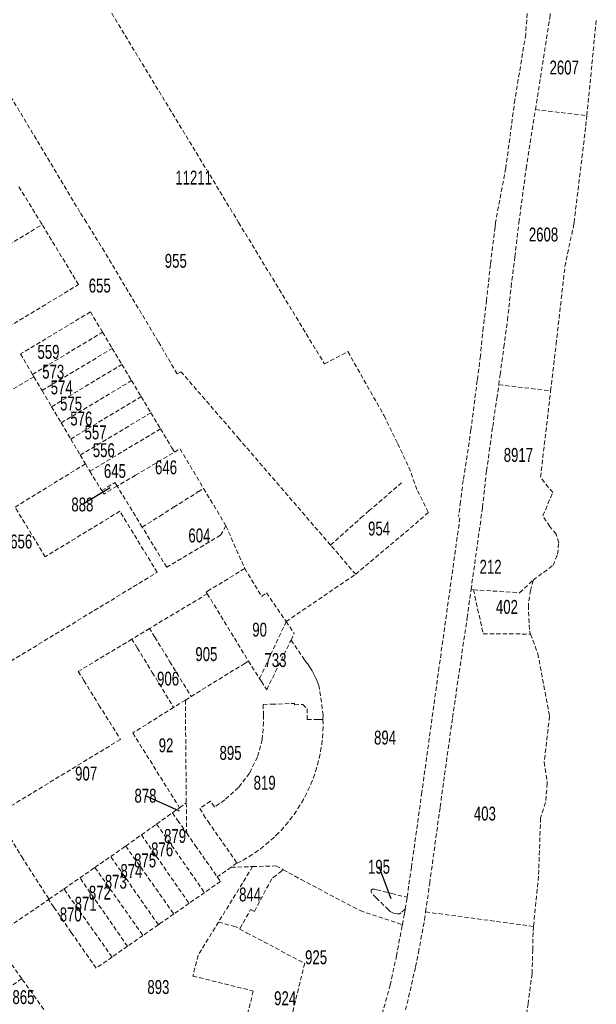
# Model space of a CAD drawing. Header units: metres. Extents: x 133573 to 134388, y 432380 to 433484.
# Tile 4 of 7: x 134191 to 134357, y 432775 to 433058. Entities that reach past the tile are written whole.
import ezdxf
from ezdxf.enums import TextEntityAlignment as Align

# ---------------------------------------------------------------- set-up
doc = ezdxf.new("R2010")
doc.units = ezdxf.units.M
doc.linetypes.add('DASHED2', pattern=[0.375, 0.25, -0.125])
doc.layers.add('2007', color=7, linetype='Continuous')
doc.layers.add('B-XX-AL-KADASTRALEGRENS-G', color=7, linetype='DASHED2', lineweight=18, true_color=0xc70000)
doc.styles.get("Standard").update_dxf_attribs({"font": 'arial.ttf'})

msp = doc.modelspace()

# ---------------------------------------------------------------- linework, layer by layer
at = {"layer": '2007'}
for points in [[(134216.605, 432923.705), (134208.607, 432918.887)], [(134236.585, 432830.665), (134226.769, 432835.132)], [(134297.525, 432805.495), (134293.985, 432814.707)]]:
    msp.add_lwpolyline(points, dxfattribs=at)
at = {"layer": 'B-XX-AL-KADASTRALEGRENS-G', "ltscale": 5}
for points in [[(134321.851, 433105.66), (134322.132, 433105.044), (134327.363, 433093.565), (134333.376, 433078.487), (134336.044, 433070.689), (134337.011, 433065.723), (134336.212, 433054.124), (134333.09, 433035.297), (134330.473, 433015.597), (134327.49, 433000)], [(134207.901, 433002.998), (134176.915, 433054.645), (134181.649, 433061.02), (134199.594, 433072.019)], [(134211.202, 433069.761), (134253.575, 433000)], [(134338.988, 433032.442), (134343.205, 433059.451), (134343.239, 433060.112)], [(134353.798, 433030.726), (134356.528, 433058.329)], [(134334.241, 433000), (134336.337, 433015.51), (134338.988, 433032.442)], [(134338.988, 433032.442), (134353.798, 433030.726)], [(134350.13, 433000), (134353.506, 433027.779), (134353.798, 433030.726)], [(134190.34, 433010.267), (134196.643, 433000)], [(134209.757, 433000), (134207.901, 433002.998)], [(134122.351, 432953.713), (134166.625, 432980.777), (134197.013, 432999.398)], [(134172.094, 432959.077), (134171.29, 432960.288), (134207.52, 432982.121), (134197.013, 432999.398)], [(134196.643, 433000), (134197.013, 432999.398)], [(134235.874, 432956.436), (134230.47, 432965.71), (134214.95, 432991.61), (134209.757, 433000)], [(134253.575, 433000), (134278.301, 432959.291), (134285.032, 432962.836), (134295.462, 432944.416), (134299.359, 432936.372), (134302.578, 432929.638), (134305.03, 432922.827), (134308.241, 432916.567)], [(134327.49, 433000), (134327.37, 432998.67), (134326.05, 432987.93), (134324.95, 432977.64), (134324, 432969.79), (134323.17, 432961.6), (134322.25, 432954.53), (134320.43, 432940.41), (134319.37, 432933), (134318.19, 432925.83), (134317.46, 432919.68), (134316.879, 432915.462)], [(134328.451, 432953.323), (134328.83, 432956.21), (134329.92, 432964.14), (134330.97, 432971.91), (134332, 432981.46), (134333.1, 432990.09), (134334.2, 432999.7), (134334.241, 433000)], [(134343.383, 432951.568), (134344.962, 432964.966), (134347.493, 432987.343), (134350.07, 432999.503), (134350.13, 433000)], [(134210.936, 432974.262), (134190.794, 432962.172)], [(134214.429, 432968.442), (134211.553, 432973.233), (134210.936, 432974.262)], [(134194.268, 432956.296), (134214.429, 432968.442)], [(134214.429, 432968.442), (134217.222, 432963.789)], [(134190.794, 432962.172), (134194.268, 432956.296)], [(134197.01, 432951.659), (134217.222, 432963.789)], [(134217.222, 432963.789), (134220.001, 432959.159)], [(134199.759, 432947.009), (134220.001, 432959.159)], [(134220.001, 432959.159), (134222.781, 432954.53)], [(134236.983, 432957.081), (134235.874, 432956.436)], [(134280.033, 432907.202), (134253.74, 432937.71), (134236.983, 432957.081)], [(134194.666, 432955.623), (134174.359, 432943.522), (134173.701, 432944.609)], [(134194.268, 432956.296), (134194.666, 432955.623)], [(134194.666, 432955.623), (134197.01, 432951.659)], [(134202.508, 432942.361), (134222.781, 432954.53)], [(134222.781, 432954.53), (134225.555, 432949.909)], [(134197.01, 432951.659), (134199.759, 432947.009)], [(134323.775, 432917.991), (134324.9, 432928.54), (134325.22, 432930.38), (134325.96, 432936.03), (134326.7, 432941.3), (134327.93, 432949.36), (134328.451, 432953.323)], [(134328.451, 432953.323), (134343.383, 432951.568)], [(134343.134, 432912.556), (134341.169, 432915.581), (134343.972, 432922.3), (134340.468, 432926.739), (134343.383, 432951.568)], [(134205.253, 432937.719), (134225.555, 432949.909)], [(134225.555, 432949.909), (134228.34, 432945.27)], [(134199.759, 432947.009), (134202.508, 432942.361)], [(134208.006, 432933.063), (134228.34, 432945.27)], [(134228.34, 432945.27), (134231.114, 432940.649)], [(134202.508, 432942.361), (134205.253, 432937.719)], [(134210.75, 432928.423), (134231.114, 432940.649)], [(134231.114, 432940.649), (134234.389, 432935.194)], [(134205.253, 432937.719), (134208.006, 432933.063)], [(134223.892, 432927.296), (134235.127, 432933.964)], [(134234.389, 432935.194), (134235.127, 432933.964)], [(134235.127, 432933.964), (134236.713, 432934.882)], [(134236.713, 432934.882), (134243.513, 432923.506)], [(134208.006, 432933.063), (134209.481, 432930.568)], [(134197.908, 432903.857), (134189.236, 432918.139), (134209.481, 432930.568)], [(134209.481, 432930.568), (134210.75, 432928.423)], [(134210.75, 432928.423), (134214.188, 432922.875)], [(134223.892, 432927.296), (134218.629, 432924.172)], [(134214.188, 432922.875), (134218, 432925.2)], [(134214.795, 432921.896), (134214.188, 432922.875)], [(134218.629, 432924.172), (134214.795, 432921.896)], [(134218, 432925.2), (134218.629, 432924.172)], [(134225.834, 432912.373), (134218.629, 432924.172)], [(134230.867, 432915.544), (134234.636, 432917.918), (134234.582, 432917.998), (134234.876, 432918.176), (134234.923, 432918.097), (134241.639, 432922.326), (134241.585, 432922.417), (134241.873, 432922.592), (134241.925, 432922.508), (134243.513, 432923.506)], [(134243.513, 432923.506), (134249.943, 432912.75)], [(134280.033, 432907.202), (134288.771, 432915.036), (134291.081, 432917.027), (134300.493, 432925.137)], [(134175.176, 432866.035), (134230.126, 432899.373), (134219.402, 432916.939), (134197.908, 432903.857)], [(134320.483, 432894.41), (134323.775, 432917.991)], [(134225.834, 432912.373), (134230.867, 432915.544)], [(134287.27, 432898.805), (134308.241, 432916.567)], [(134302.065, 432805.995), (134303.295, 432814.478), (134306.247, 432835.573), (134311.143, 432871.097), (134317.32, 432915.406)], [(134232.887, 432900.822), (134225.834, 432912.373)], [(134249.943, 432912.75), (134248.391, 432910.024), (134232.887, 432900.822)], [(134249.943, 432912.75), (134255.327, 432900.458)], [(134338.33, 432897.137), (134344.085, 432901.383), (134345.398, 432904.564), (134345.701, 432907.885), (134344.954, 432910.343), (134343.134, 432912.556)], [(134287.27, 432898.805), (134280.033, 432907.202)], [(134255.327, 432900.458), (134244.635, 432893.93), (134244.241, 432893.703), (134244.567, 432893.22)], [(134255.327, 432900.458), (134260.202, 432892.473), (134261.579, 432893.512), (134267.253, 432885.203)], [(134267.253, 432885.203), (134287.27, 432898.805)], [(134321.155, 432894.366), (134334.441, 432893.502), (134338.33, 432897.137)], [(134338.33, 432897.137), (134337.604, 432894.191), (134336.961, 432889.849), (134337.3, 432882.462), (134337.611, 432881.62)], [(134307.405, 432801.724), (134308.568, 432809.987), (134311.572, 432831.886), (134315.148, 432857.623), (134319.351, 432886.299), (134320.483, 432894.41)], [(134320.483, 432894.41), (134321.155, 432894.366)], [(134321.155, 432894.366), (134323.972, 432881.718)], [(134244.567, 432893.22), (134227.956, 432883.222)], [(134244.567, 432893.22), (134256.414, 432873.848)], [(134227.956, 432883.222), (134222.875, 432880.164)], [(134229.484, 432880.723), (134227.956, 432883.222)], [(134259.616, 432868.834), (134267.253, 432885.203)], [(134267.253, 432885.203), (134269.581, 432881.793)], [(134222.875, 432880.164), (134207.423, 432870.864), (134209.068, 432868.24), (134213.372, 432861.201), (134219.587, 432851.344), (134183.779, 432829.587), (134186.926, 432824.528), (134191.156, 432817.576), (134199.006, 432805.356)], [(134224.425, 432877.63), (134222.875, 432880.164)], [(134229.484, 432880.723), (134233.788, 432873.684)], [(134268.66, 432879.909), (134269.581, 432881.793)], [(134323.972, 432881.718), (134337.611, 432881.62)], [(134337.611, 432881.62), (134339.687, 432875.998), (134343.061, 432857.981), (134341.543, 432844.779), (134342.403, 432838.724), (134341.931, 432833.191), (134340.496, 432828.702), (134339.89, 432811.95), (134338.464, 432797.539)], [(134224.425, 432877.63), (134228.729, 432870.591)], [(134261.673, 432865.61), (134268.66, 432879.909)], [(134272.574, 432874.194), (134268.66, 432879.909)], [(134233.788, 432873.684), (134239.907, 432863.676)], [(134239.907, 432863.676), (134255.213, 432873.108)], [(134255.213, 432873.108), (134256.414, 432873.848)], [(134256.414, 432873.848), (134259.616, 432868.834)], [(134276.789, 432866.409), (134276.369, 432867.61), (134275.886, 432868.786), (134275.341, 432869.935), (134274.735, 432871.054), (134274.071, 432872.138), (134273.35, 432873.186), (134272.574, 432874.194)], [(134228.729, 432870.591), (134234.875, 432860.54)], [(134259.616, 432868.834), (134260.154, 432867.991)], [(134260.154, 432867.991), (134261.673, 432865.61)], [(134277.913, 432858.287), (134276.789, 432866.409)], [(134238.257, 432862.659), (134239.907, 432863.676)], [(134234.875, 432860.54), (134223.11, 432853.171), (134236.581, 432831.673)], [(134238.257, 432862.659), (134234.875, 432860.54)], [(134238.257, 432862.659), (134238.515, 432833.047)], [(134260.673, 432861.405), (134260.712, 432858.306), (134260.753, 432856.244), (134260.374, 432851.253), (134258.997, 432846.241), (134256.69, 432841.584), (134253.536, 432837.452), (134249.578, 432833.933), (134246.647, 432831.883), (134246.602, 432831.949), (134246.631, 432831.97), (134245.485, 432833.609), (134242.379, 432831.436), (134243.572, 432829.732)], [(134260.673, 432861.405), (134263.101, 432861.445)], [(134263.101, 432861.445), (134269.677, 432861.666)], [(134269.677, 432861.666), (134269.684, 432861.296)], [(134269.684, 432861.296), (134272.019, 432861.343)], [(134272.019, 432861.343), (134273.278, 432860.133)], [(134273.278, 432860.133), (134273.34, 432857.012)], [(134277.913, 432858.287), (134277.862, 432857.102)], [(134264.117, 432823.494), (134264.397, 432823.757), (134265.781, 432825.175), (134267.101, 432826.652), (134268.354, 432828.187), (134269.539, 432829.775), (134270.653, 432831.413), (134271.694, 432833.099), (134272.659, 432834.83), (134273.547, 432836.601), (134274.357, 432838.409), (134275.086, 432840.252), (134275.733, 432842.124), (134276.297, 432844.024), (134276.777, 432845.946), (134277.172, 432847.888), (134277.481, 432849.845), (134277.704, 432851.814), (134277.839, 432853.791), (134277.888, 432855.771), (134277.862, 432857.102)], [(134273.34, 432857.012), (134276.511, 432857.075)], [(134276.511, 432857.075), (134277.862, 432857.102)], [(134236.581, 432831.673), (134238.515, 432833.047)], [(134238.515, 432833.047), (134238.634, 432824.356)], [(134229.989, 432826.988), (134234.534, 432830.219)], [(134234.534, 432830.219), (134236.581, 432831.673)], [(134234.534, 432830.219), (134236.036, 432828.077), (134238.634, 432824.356)], [(134243.572, 432829.732), (134243.428, 432829.632), (134244.775, 432827.706), (134253.111, 432815.789)], [(134225.593, 432823.864), (134229.989, 432826.988)], [(134229.989, 432826.988), (134243.779, 432807.294)], [(134221.081, 432820.657), (134225.593, 432823.864)], [(134225.593, 432823.864), (134239.32, 432804.187)], [(134238.634, 432824.356), (134241.107, 432820.814), (134244.274, 432816.3)], [(134253.164, 432815.713), (134254.913, 432816.644), (134256.619, 432817.651), (134258.279, 432818.733), (134259.89, 432819.887), (134261.449, 432821.11), (134262.952, 432822.401), (134264.117, 432823.494)], [(134216.768, 432817.656), (134220.839, 432820.485), (134221.081, 432820.657)], [(134221.081, 432820.657), (134234.928, 432801.127)], [(134212.223, 432814.498), (134216.768, 432817.656)], [(134230.473, 432798.023), (134216.768, 432817.656)], [(134244.274, 432816.3), (134247.437, 432811.789)], [(134253.111, 432815.789), (134251.396, 432814.58)], [(134253.111, 432815.789), (134253.164, 432815.713)], [(134257.609, 432814.757), (134264.345, 432814.949), (134264.344, 432815.001)], [(134264.344, 432815.001), (134266.415, 432813.858)], [(134207.914, 432811.505), (134212.223, 432814.498)], [(134212.223, 432814.498), (134226.056, 432794.946)], [(134251.396, 432814.58), (134247.437, 432811.789)], [(134257.609, 432814.757), (134247.786, 432798.785)], [(134251.396, 432814.58), (134257.609, 432814.757)], [(134263.546, 432811.618), (134266.094, 432813.61), (134266.415, 432813.858)], [(134266.415, 432813.858), (134271.539, 432811.03)], [(134203.31, 432808.306), (134207.914, 432811.505)], [(134221.593, 432791.837), (134207.914, 432811.505)], [(134248.354, 432810.482), (134243.779, 432807.294)], [(134247.437, 432811.789), (134248.354, 432810.482)], [(134254.037, 432797.039), (134254.888, 432798.574), (134257.042, 432802.447), (134258.157, 432801.862), (134263.344, 432811.725), (134263.546, 432811.618)], [(134271.539, 432811.03), (134288.553, 432802.081)], [(134199.006, 432805.356), (134202.09, 432807.459), (134203.31, 432808.306)], [(134217.162, 432788.75), (134203.31, 432808.306)], [(134243.779, 432807.294), (134239.32, 432804.187)], [(134301.516, 432802.533), (134300.363, 432801.492), (134299.882, 432801.163), (134299.183, 432801.122), (134298.473, 432801.28), (134297.757, 432801.537), (134297.24, 432801.807), (134296.712, 432802.276), (134293.2, 432805.77), (134291.82, 432807.09), (134291.685, 432807.682), (134291.767, 432807.987), (134292.154, 432808.211), (134292.653, 432808.24), (134293.363, 432808.082), (134297.63, 432807.035), (134299.362, 432806.537), (134302.065, 432805.995)], [(134179.622, 432792.138), (134198.869, 432805.263)], [(134198.869, 432805.263), (134199.006, 432805.356)], [(134212.576, 432785.555), (134205.414, 432795.822), (134200.376, 432803.111), (134198.869, 432805.263)], [(134239.32, 432804.187), (134234.928, 432801.127)], [(134301.516, 432802.533), (134301.875, 432804.685), (134302.065, 432805.995)], [(134234.928, 432801.127), (134230.933, 432798.344), (134230.473, 432798.023)], [(134288.553, 432802.081), (134300.703, 432798.049)], [(134288.717, 432719.889), (134291.115, 432729.676), (134294.546, 432744.393), (134299.071, 432762.579), (134302.508, 432777.197), (134304.492, 432785.923), (134305.346, 432790.077), (134307.09, 432799.49), (134307.405, 432801.724)], [(134300.703, 432798.049), (134301.284, 432801.146), (134301.516, 432802.533)], [(134307.405, 432801.724), (134338.464, 432797.539)], [(134230.473, 432798.023), (134226.056, 432794.946)], [(134247.786, 432798.785), (134241.923, 432789.252), (134240.44, 432783.282), (134257.8, 432778.97), (134247.256, 432736.514), (134253.297, 432735.014), (134259.447, 432733.45)], [(134247.786, 432798.785), (134252.149, 432797.578), (134254.037, 432797.039)], [(134283.672, 432727.241), (134289.653, 432750.909), (134294.395, 432770.509), (134297.194, 432780.684), (134299.003, 432789), (134299.681, 432792.743), (134300.448, 432796.693), (134300.703, 432798.049)], [(134253.901, 432796.794), (134254.037, 432797.039)], [(134253.901, 432796.794), (134255.887, 432795.712)], [(134255.887, 432795.712), (134272.589, 432786.928), (134259.447, 432733.45)], [(134324.335, 432710.811), (134326.428, 432720.065), (134327.634, 432725.041), (134331.401, 432737.476), (134330.646, 432743.437), (134333.795, 432757.838), (134335.027, 432757.31), (134336.521, 432762.504), (134335.188, 432763.025), (134336.865, 432775.236), (134338.046, 432784.014), (134338.241, 432790.832), (134338.326, 432796.142), (134338.464, 432797.539)], [(134226.056, 432794.946), (134221.593, 432791.837)], [(134191.141, 432782.549), (134184.895, 432791.259)], [(134221.593, 432791.837), (134217.162, 432788.75)], [(134217.162, 432788.75), (134212.576, 432785.555)], [(134191.141, 432782.549), (134171.949, 432768.448)], [(134197.503, 432773.679), (134191.141, 432782.549)]]:
    msp.add_lwpolyline(points, dxfattribs=at)

# ---------------------------------------------------------------- texts
at = {"layer": '2007', "width": 0.68}
for s, p in [('2607', (134347.283, 433044.557)), ('11211', (134240.632, 433012.929)), ('2608', (134341.333, 432996.539)), ('955', (134235.493, 432988.966)), ('655', (134213.612, 432981.844)), ('559', (134198.853, 432962.774)), ('573', (134200.218, 432957.076)), ('574', (134202.662, 432952.526)), ('575', (134205.359, 432947.892)), ('576', (134208.309, 432943.595)), ('557', (134212.399, 432939.587)), ('556', (134214.771, 432934.514)), ('8917', (134334.1, 432933.137)), ('645', (134217.972, 432928.528)), ('646', (134232.701, 432929.575)), ('888', (134208.607, 432918.887)), ('954', (134294.013, 432911.971)), ('604', (134242.294, 432909.993)), ('656', (134191.009, 432908.249)), ('212', (134326.095, 432901.004)), ('402', (134330.799, 432889.432)), ('90', (134259.624, 432882.892)), ('905', (134244.302, 432875.86)), ('733', (134264.182, 432874.137)), ('906', (134233.284, 432868.802)), ('92', (134232.697, 432849.628)), ('894', (134295.727, 432851.855)), ('895', (134251.254, 432847.45)), ('907', (134209.699, 432841.516)), ('819', (134261.07, 432838.865)), ('878', (134226.769, 432835.132)), ('403', (134324.455, 432830.004)), ('879', (134235.297, 432823.564)), ('876', (134231.564, 432819.706)), ('875', (134226.667, 432816.525)), ('874', (134222.729, 432813.496)), ('195', (134293.985, 432814.707)), ('873', (134218.236, 432810.417)), ('872', (134213.644, 432807.252)), ('844', (134256.893, 432806.731)), ('871', (134209.555, 432804.072)), ('870', (134205.264, 432800.992)), ('925', (134275.877, 432788.681)), ('893', (134230.485, 432780.111)), ('865', (134191.656, 432777.215)), ('924', (134266.975, 432776.892))]:
    msp.add_text(s, height=4, dxfattribs=at).set_placement(p, align=Align.MIDDLE)

doc.saveas('drawing.dxf')
